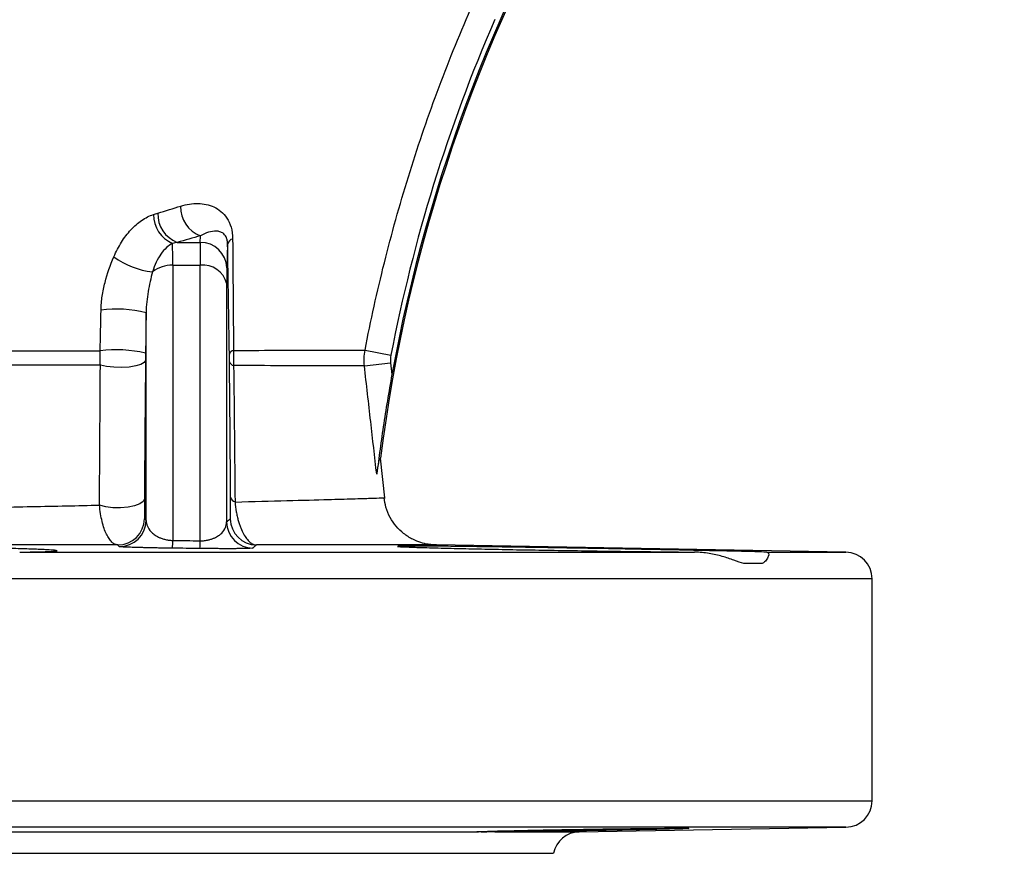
# Model space of a CAD drawing. Header units: millimetres. Extents: x 657 to 1271, y 1189 to 1929.
# Tile 5 of 15: x 1030 to 1142, y 1189 to 1283. Entities that reach past the tile are written whole.
import ezdxf

# ---------------------------------------------------------------- set-up
doc = ezdxf.new("R2010")
doc.units = ezdxf.units.MM

msp = doc.modelspace()

# ---------------------------------------------------------------- linework, layer by layer
at = {"color": 7, "linetype": 'Continuous', "lineweight": 25}
for p, q in [((1050.81, 1258.06), (1050.84, 1258.81)), ((1048.2, 1258.06), (1050.81, 1258.06)), ((1053.9, 1257.91), (1053.81, 1255.2)), ((1047.69, 1255.47), (1047.69, 1224.37)), ((1050.79, 1255.47), (1047.69, 1255.47)), ((1050.79, 1224.33), (1050.79, 1255.47)), ((1053.79, 1253.39), (1053.79, 1226.45)), ((1044.69, 1226.63), (1044.69, 1250.1)), ((1069.43, 1245.89), (1072.36, 1245.33)), ((1069.36, 1244.09), (1072.32, 1244.43)), ((1072.32, 1244.43), (1072.47, 1243.11)), ((1071.66, 1229.19), (1071.17, 1233.65)), ((1123.79, 1223.04), (1077.52, 1223.85)), ((1030.4, 1223.04), (1106.68, 1223.04)), ((1114.33, 1221.74), (1112.26, 1221.74)), ((1126.74, 1194.93), (1126.74, 1220.04)), ((1093.63, 1191.41), (1123.79, 1191.94)), ((1011.35, 1191.41), (1082.27, 1191.41)), ((956.74, 1188.99), (1090.74, 1188.99))]:
    msp.add_line(p, q, dxfattribs=at)
at = {"color": 8, "linetype": 'Continuous', "lineweight": 25}
for p, q in [((1114.85, 1223.04), (1123.79, 1223.04)), ((1126.74, 1220.04), (960.06, 1220.04)), ((786.74, 1194.93), (1126.74, 1194.93)), ((1123.79, 1191.94), (789.69, 1191.94)), ((1084.12, 1191.41), (1093.63, 1191.41))]:
    msp.add_line(p, q, dxfattribs=at)
at = {"color": 7, "linetype": 'Continuous', "lineweight": 25, "flags": 128}
for points in [[(1044.62, 1244.72), (1044.48, 1244.48), (1044.1, 1244.27), (1043.51, 1244.09), (1042.76, 1243.97), (1041.91, 1243.92), (1041.04, 1243.94), (1040.22, 1244.03), (1039.52, 1244.18)], [(1044.49, 1229.07), (1044.35, 1228.77), (1043.97, 1228.5), (1043.39, 1228.28), (1042.65, 1228.12), (1041.81, 1228.05), (1040.94, 1228.07), (1040.12, 1228.17), (1039.42, 1228.36)]]:
    msp.add_lwpolyline(points, dxfattribs=at)
at = {"color": 7, "linetype": 'Continuous', "lineweight": 25}
for centre, radius, start, end in [((1249.74, 1210.99), 180, 126.8908, 172.7677), ((1249.74, 1210.99), 180.16, 126.8908, 169.7285), ((1052.03, 1262.03), 3.44, 177.7844, 249.6108), ((1049.08, 1261.23), 3.57, 180.1575, 246.8529), ((1049.47, 1261.28), 3.46, 178.2375, 248.3681), ((1050.85, 1255.1), 2.96, 1.9127, 90.8002), ((1054.66, 1257.68), 0.79, 103.4581, 163.4423), ((1046.46, 1263.84), 9.17, 233.7809, 263.4501), ((1047.61, 1251.86), 3.62, 88.6772, 127.2848), ((1051.16, 1252.8), 2.7, 12.6121, 97.8005), ((1041.38, 1237.64), 12.89, 75.1379, 98.008), ((1041.29, 1230.88), 15.04, 77.1673, 96.8437), ((1054.7, 1245.23), 0.635, 102.5589, 161.5038), ((1054.74, 1244.77), 0.655, 197.6846, 256.5681), ((1054.97, 1229.43), 0.749, 193.9248, 252.2524), ((1041.51, 1226.86), 3, 269.304, 359.2826), ((1041.69, 1226.67), 3, 269.3619, 359.2815), ((1056.79, 1226.49), 3, 180.717, 269.2823), ((1057.2, 1226.85), 3, 180.7139, 269.1566), ((1035.5, 1224.39), 12.2, 355.7381, 359.8683), ((1038.84, 1224.36), 11.96, 355.6541, 359.8672), ((1123.74, 1220.04), 3, 0, 89), ((1123.74, 1194.93), 3, 271, 0), ((1093.69, 1188.41), 3, 91, 168.9022)]:
    msp.add_arc(centre, radius, start, end, dxfattribs=at)
for centre, major_axis, ratio, start_param, end_param in [((1047.57, 1248.4), (0.09, 10), 0.008639, 5.497837, 5.979139), ((1050.92, 1248.4), (-0.09, 10), 0.008639, 0.261697, 0.785348), ((1053.92, 1248.44), (-0.09, 7), 0.012341, 0.261619, 0.785271)]:
    msp.add_ellipse(centre, major_axis=major_axis, ratio=ratio, start_param=start_param, end_param=end_param, dxfattribs=at)
for points, knots in [([(1069.43, 1245.89), (1070.07, 1249.2), (1070.8, 1252.5), (1072.43, 1259.03), (1073.34, 1262.27), (1075.33, 1268.7), (1076.41, 1271.89), (1078.76, 1278.22), (1080.02, 1281.34), (1081.37, 1284.44)], [0, 0, 0, 0, 0.25, 0.25, 0.5, 0.5, 0.75, 0.75, 1, 1, 1, 1]), ([(1084.1, 1283.25), (1081.44, 1277.14), (1079.14, 1270.93), (1075.23, 1258.29), (1073.62, 1251.86), (1072.36, 1245.33)], [0, 0, 0, 0, 0.5, 0.5, 1, 1, 1, 1]), ([(1048.6, 1262.17), (1048.93, 1262.27), (1049.26, 1262.35), (1049.92, 1262.45), (1050.24, 1262.47), (1051.2, 1262.45), (1051.8, 1262.33), (1052.63, 1261.94), (1052.9, 1261.77), (1053.39, 1261.36), (1053.61, 1261.12), (1054.01, 1260.52), (1054.17, 1260.18), (1054.41, 1259.38), (1054.47, 1258.94), (1054.47, 1258.45)], [0, 0, 0, 0, 0.125, 0.125, 0.25, 0.25, 0.5, 0.5, 0.625, 0.625, 0.75, 0.75, 0.875, 0.875, 1, 1, 1, 1]), ([(1041.05, 1256.45), (1041.3, 1257.03), (1041.58, 1257.57), (1042.06, 1258.34), (1042.23, 1258.59), (1042.59, 1259.05), (1042.77, 1259.28), (1043.35, 1259.89), (1043.75, 1260.25), (1044.62, 1260.84), (1045.06, 1261.07), (1045.51, 1261.22)], [0, 0, 0, 0, 0.25, 0.25, 0.375, 0.375, 0.5, 0.5, 0.75, 0.75, 1, 1, 1, 1]), ([(1053.9, 1257.91), (1053.9, 1258.09), (1053.88, 1258.24), (1053.81, 1258.5), (1053.77, 1258.61), (1053.63, 1258.88), (1053.51, 1259), (1053.28, 1259.18), (1053.15, 1259.23), (1052.89, 1259.31), (1052.75, 1259.33), (1052.34, 1259.35), (1052.05, 1259.3), (1051.45, 1259.12), (1051.15, 1258.99), (1050.84, 1258.81)], [0, 0, 0, 0, 0.0625, 0.0625, 0.125, 0.125, 0.25, 0.25, 0.375, 0.375, 0.5, 0.5, 0.75, 0.75, 1, 1, 1, 1]), ([(1047.68, 1257.94), (1047.44, 1257.83), (1047.21, 1257.67), (1046.77, 1257.27), (1046.56, 1257.02), (1046.17, 1256.47), (1045.99, 1256.16), (1045.67, 1255.48), (1045.53, 1255.12), (1045.42, 1254.74)], [0, 0, 0, 0, 0.25, 0.25, 0.5, 0.5, 0.75, 0.75, 1, 1, 1, 1]), ([(1039.59, 1250.41), (1039.59, 1250.67), (1039.61, 1250.94), (1039.66, 1251.47), (1039.69, 1251.73), (1039.81, 1252.51), (1039.92, 1253.03), (1040.3, 1254.53), (1040.64, 1255.5), (1041.05, 1256.45)], [0, 0, 0, 0, 0.125, 0.125, 0.25, 0.25, 0.5, 0.5, 1, 1, 1, 1]), ([(1045.42, 1254.74), (1045.22, 1254.01), (1045.05, 1253.27), (1044.86, 1252.12), (1044.81, 1251.73), (1044.72, 1250.93), (1044.69, 1250.52), (1044.69, 1250.1)], [0, 0, 0, 0, 0.5, 0.5, 0.75, 0.75, 1, 1, 1, 1]), ([(964.4, 1245.71), (967.88, 1245.72), (971.35, 1245.72), (978.27, 1245.73), (981.72, 1245.73), (986.87, 1245.74), (988.59, 1245.74), (991.99, 1245.74), (993.67, 1245.75), (998.66, 1245.75), (1001.92, 1245.75), (1008.31, 1245.76), (1011.44, 1245.77), (1016.03, 1245.77), (1017.54, 1245.77), (1020.53, 1245.78), (1022.02, 1245.78), (1026.37, 1245.78), (1029.15, 1245.79), (1034.49, 1245.8), (1037.05, 1245.8), (1039.5, 1245.81)], [0, 0, 0, 0, 0.125, 0.125, 0.25, 0.25, 0.3125, 0.3125, 0.375, 0.375, 0.5, 0.5, 0.625, 0.625, 0.6875, 0.6875, 0.75, 0.75, 0.875, 0.875, 1, 1, 1, 1]), ([(1054.11, 1244.57), (1054.11, 1244.71), (1054.11, 1244.86), (1054.11, 1245.15), (1054.1, 1245.29), (1054.1, 1245.43)], [0, 0, 0, 0, 0.5, 0.5, 1, 1, 1, 1]), ([(1054.57, 1245.85), (1054.55, 1245.57), (1054.55, 1245.28), (1054.55, 1244.71), (1054.56, 1244.42), (1054.58, 1244.14)], [0, 0, 0, 0, 0.5, 0.5, 1, 1, 1, 1]), ([(1054.57, 1245.85), (1056.55, 1245.86), (1058.36, 1245.86), (1061.63, 1245.87), (1063.08, 1245.87), (1065.61, 1245.88), (1066.66, 1245.88), (1068.36, 1245.88), (1069, 1245.89), (1069.43, 1245.89)], [0, 0, 0, 0, 0.25, 0.25, 0.5, 0.5, 0.75, 0.75, 1, 1, 1, 1]), ([(1039.52, 1244.18), (1037.07, 1244.18), (1034.52, 1244.19), (1029.18, 1244.2), (1026.4, 1244.2), (1022.05, 1244.21), (1020.57, 1244.21), (1017.57, 1244.22), (1016.06, 1244.22), (1011.47, 1244.22), (1008.34, 1244.23), (1001.95, 1244.23), (998.69, 1244.24), (993.69, 1244.24), (992.01, 1244.25), (988.61, 1244.25), (986.9, 1244.25), (981.74, 1244.25), (978.29, 1244.26), (971.36, 1244.27), (967.89, 1244.27), (964.4, 1244.27)], [0, 0, 0, 0, 0.125, 0.125, 0.25, 0.25, 0.3125, 0.3125, 0.375, 0.375, 0.5, 0.5, 0.625, 0.625, 0.6875, 0.6875, 0.75, 0.75, 0.875, 0.875, 1, 1, 1, 1]), ([(1069.36, 1244.09), (1068.93, 1244.09), (1068.29, 1244.09), (1066.61, 1244.1), (1065.56, 1244.1), (1063.05, 1244.11), (1061.61, 1244.11), (1058.36, 1244.13), (1056.56, 1244.13), (1054.58, 1244.14)], [0, 0, 0, 0, 0.25, 0.25, 0.5, 0.5, 0.75, 0.75, 1, 1, 1, 1]), ([(1070.75, 1231.84), (1070.52, 1233.83), (1070.3, 1235.82), (1070.07, 1237.8), (1069.84, 1239.9), (1069.6, 1242), (1069.36, 1244.09)], [0, 0, 0, 0, 0.006, 0.006, 0.006, 0.01232952, 0.01232952, 0.01232952, 0.01232952]), ([(1072.47, 1243.11), (1072.29, 1242.13), (1072.12, 1241.14), (1071.8, 1239.18), (1071.64, 1238.2), (1071.42, 1236.73), (1071.35, 1236.25), (1071.21, 1235.28), (1071.15, 1234.8), (1071.02, 1233.85), (1070.96, 1233.39), (1070.87, 1232.73), (1070.84, 1232.51), (1070.8, 1232.21), (1070.79, 1232.12), (1070.77, 1231.96), (1070.76, 1231.89), (1070.75, 1231.84)], [0, 0, 0, 0, 0.25, 0.25, 0.5, 0.5, 0.625, 0.625, 0.75, 0.75, 0.875, 0.875, 0.9375, 0.9375, 0.96875, 0.96875, 1, 1, 1, 1]), ([(1070.75, 1231.84), (1070.81, 1232.2), (1070.86, 1232.52), (1070.96, 1233.04), (1071, 1233.25), (1071.11, 1233.71), (1071.16, 1233.8), (1071.17, 1233.65)], [0, 0, 0, 0, 0.25, 0.25, 0.5, 0.5, 1, 1, 1, 1]), ([(1044.49, 1229.07), (1044.49, 1228.88), (1044.49, 1228.7), (1044.49, 1228.36), (1044.49, 1228.21), (1044.49, 1227.93), (1044.49, 1227.8), (1044.49, 1227.56), (1044.49, 1227.46), (1044.49, 1227.19), (1044.5, 1227.06), (1044.5, 1226.88), (1044.51, 1226.83), (1044.51, 1226.82)], [0, 0, 0, 0, 0.125, 0.125, 0.25, 0.25, 0.375, 0.375, 0.5, 0.5, 0.75, 0.75, 1, 1, 1, 1]), ([(1054.2, 1226.82), (1054.21, 1226.82), (1054.22, 1226.87), (1054.23, 1227.04), (1054.23, 1227.17), (1054.24, 1227.43), (1054.24, 1227.53), (1054.24, 1227.77), (1054.24, 1227.9), (1054.24, 1228.21), (1054.24, 1228.38), (1054.24, 1228.78), (1054.24, 1229), (1054.24, 1229.25)], [0, 0, 0, 0, 0.25, 0.25, 0.5, 0.5, 0.625, 0.625, 0.75, 0.75, 0.875, 0.875, 1, 1, 1, 1]), ([(1054.74, 1228.71), (1054.77, 1228.33), (1054.82, 1227.96), (1054.91, 1227.43), (1054.95, 1227.26), (1055.02, 1226.93), (1055.06, 1226.77), (1055.15, 1226.47), (1055.19, 1226.32), (1055.28, 1226.04), (1055.33, 1225.9), (1055.48, 1225.52), (1055.59, 1225.3), (1055.81, 1224.89), (1055.92, 1224.72), (1056.16, 1224.41), (1056.29, 1224.28), (1056.53, 1224.08), (1056.66, 1224), (1056.91, 1223.89), (1057.03, 1223.86), (1057.16, 1223.85)], [0, 0, 0, 0, 0.125, 0.125, 0.1875, 0.1875, 0.25, 0.25, 0.3125, 0.3125, 0.375, 0.375, 0.5, 0.5, 0.625, 0.625, 0.75, 0.75, 0.875, 0.875, 1, 1, 1, 1]), ([(1077.17, 1223.86), (1076.97, 1223.88), (1076.48, 1223.92), (1075.69, 1224.11), (1074.74, 1224.5), (1073.79, 1225.11), (1072.92, 1225.95), (1072.24, 1226.95), (1071.76, 1228.05), (1071.65, 1228.82), (1071.6, 1229.18)], [0, 0, 0, 0, 0.071263, 0.174967, 0.290623, 0.437283, 0.576384, 0.720383, 0.87205, 1, 1, 1, 1]), ([(964.38, 1227.08), (967.88, 1227.13), (971.37, 1227.17), (976.59, 1227.25), (978.33, 1227.27), (981.8, 1227.32), (983.54, 1227.35), (988.69, 1227.43), (992.06, 1227.48), (998.67, 1227.59), (1001.92, 1227.64), (1008.29, 1227.75), (1011.42, 1227.81), (1015.25, 1227.88), (1016.01, 1227.89), (1017.53, 1227.92), (1018.28, 1227.93), (1020.52, 1227.98), (1021.99, 1228), (1026.31, 1228.09), (1029.08, 1228.14), (1034.41, 1228.25), (1036.97, 1228.3), (1039.42, 1228.36)], [0, 0, 0, 0, 0.125, 0.125, 0.1875, 0.1875, 0.25, 0.25, 0.375, 0.375, 0.5, 0.5, 0.625, 0.625, 0.65625, 0.65625, 0.6875, 0.6875, 0.75, 0.75, 0.875, 0.875, 1, 1, 1, 1]), ([(1041.48, 1223.86), (1041.36, 1223.87), (1041.25, 1223.9), (1041.03, 1224), (1040.92, 1224.08), (1040.7, 1224.29), (1040.6, 1224.42), (1040.39, 1224.72), (1040.3, 1224.89), (1040.11, 1225.28), (1040.02, 1225.49), (1039.86, 1225.97), (1039.78, 1226.23), (1039.65, 1226.78), (1039.59, 1227.08), (1039.49, 1227.7), (1039.45, 1228.02), (1039.42, 1228.36)], [0, 0, 0, 0, 0.125, 0.125, 0.25, 0.25, 0.375, 0.375, 0.5, 0.5, 0.625, 0.625, 0.75, 0.75, 0.875, 0.875, 1, 1, 1, 1]), ([(1044.69, 1226.63), (1044.7, 1226.41), (1044.74, 1226.2), (1044.93, 1225.77), (1045.06, 1225.55), (1045.36, 1225.24), (1045.48, 1225.13), (1045.75, 1224.93), (1045.91, 1224.84), (1046.19, 1224.7), (1046.29, 1224.65), (1046.52, 1224.57), (1046.64, 1224.53), (1046.9, 1224.46), (1047.05, 1224.43), (1047.35, 1224.38), (1047.52, 1224.37), (1047.69, 1224.37)], [0, 0, 0, 0, 0.25, 0.25, 0.5, 0.5, 0.625, 0.625, 0.75, 0.75, 0.8125, 0.8125, 0.875, 0.875, 0.9375, 0.9375, 1, 1, 1, 1]), ([(1050.79, 1224.33), (1050.96, 1224.33), (1051.12, 1224.33), (1051.44, 1224.36), (1051.58, 1224.39), (1051.85, 1224.45), (1051.97, 1224.48), (1052.2, 1224.56), (1052.3, 1224.6), (1052.58, 1224.72), (1052.74, 1224.81), (1053.02, 1225), (1053.13, 1225.1), (1053.43, 1225.4), (1053.56, 1225.61), (1053.74, 1226.03), (1053.79, 1226.24), (1053.79, 1226.45)], [0, 0, 0, 0, 0.0625, 0.0625, 0.125, 0.125, 0.1875, 0.1875, 0.25, 0.25, 0.375, 0.375, 0.5, 0.5, 0.75, 0.75, 1, 1, 1, 1]), ([(1041.48, 1223.86), (1038.92, 1223.86), (1036.26, 1223.86), (1030.72, 1223.86), (1027.85, 1223.86), (1024.13, 1223.86), (1023.38, 1223.86), (1021.86, 1223.87), (1021.09, 1223.87), (1018.78, 1223.87), (1017.23, 1223.87), (1012.51, 1223.87), (1009.31, 1223.87), (1002.78, 1223.87), (999.46, 1223.87), (992.7, 1223.87), (989.25, 1223.87), (984, 1223.87), (982.23, 1223.87), (978.7, 1223.87), (976.93, 1223.88), (971.61, 1223.88), (968.07, 1223.88), (964.51, 1223.88)], [0, 0, 0, 0, 0.125, 0.125, 0.25, 0.25, 0.28125, 0.28125, 0.3125, 0.3125, 0.375, 0.375, 0.5, 0.5, 0.625, 0.625, 0.75, 0.75, 0.8125, 0.8125, 0.875, 0.875, 1, 1, 1, 1]), ([(1030.4, 1223.04), (1031.09, 1223.05), (1031.7, 1223.06), (1032.49, 1223.07), (1032.73, 1223.08), (1033.18, 1223.09), (1033.38, 1223.1), (1033.92, 1223.12), (1034.19, 1223.14), (1034.54, 1223.17), (1034.63, 1223.18), (1034.61, 1223.22), (1034.51, 1223.24), (1034.12, 1223.27), (1033.84, 1223.29), (1033.28, 1223.32), (1033.07, 1223.33), (1032.61, 1223.35), (1032.36, 1223.36), (1031.55, 1223.39), (1030.93, 1223.41), (1029.87, 1223.44), (1029.5, 1223.45), (1028.73, 1223.47), (1028.33, 1223.48), (1027.08, 1223.51), (1026.19, 1223.53), (1024.76, 1223.55), (1024.26, 1223.56), (1023.26, 1223.58), (1022.75, 1223.59), (1021.2, 1223.61), (1020.13, 1223.63), (1018.47, 1223.65), (1017.9, 1223.65), (1016.78, 1223.67), (1016.21, 1223.67), (1014.52, 1223.69), (1013.38, 1223.7), (1011.67, 1223.71), (1011.09, 1223.71), (1009.96, 1223.72), (1009.4, 1223.72), (1007.74, 1223.72), (1006.66, 1223.73), (1005.07, 1223.73), (1004.55, 1223.73), (1003.53, 1223.72), (1003.03, 1223.72), (1001.58, 1223.72), (1000.66, 1223.71), (999.38, 1223.7), (998.96, 1223.7), (998.16, 1223.69), (997.78, 1223.68), (996.69, 1223.67), (996.04, 1223.65), (995.18, 1223.63), (994.91, 1223.63), (994.42, 1223.61), (994.19, 1223.6), (993.58, 1223.58), (993.27, 1223.56), (992.93, 1223.54), (992.84, 1223.53), (992.7, 1223.51), (992.65, 1223.5), (992.59, 1223.47), (992.64, 1223.45), (992.85, 1223.42), (992.95, 1223.41), (993.18, 1223.39), (993.32, 1223.38), (993.81, 1223.35), (994.22, 1223.33), (994.97, 1223.3), (995.24, 1223.29), (995.82, 1223.27), (996.13, 1223.26), (997.12, 1223.24), (997.86, 1223.22), (999.48, 1223.18), (1000.34, 1223.17), (1002.18, 1223.14), (1003.15, 1223.12), (1004.69, 1223.1), (1005.21, 1223.09), (1006.27, 1223.08), (1006.81, 1223.07), (1008.43, 1223.06), (1009.54, 1223.05), (1010.68, 1223.04)], [0, 0, 0, 0, 0.03125, 0.03125, 0.046875, 0.046875, 0.0625, 0.0625, 0.09375, 0.09375, 0.125, 0.125, 0.15625, 0.15625, 0.1875, 0.1875, 0.203125, 0.203125, 0.21875, 0.21875, 0.25, 0.25, 0.265625, 0.265625, 0.28125, 0.28125, 0.3125, 0.3125, 0.328125, 0.328125, 0.34375, 0.34375, 0.375, 0.375, 0.390625, 0.390625, 0.40625, 0.40625, 0.4375, 0.4375, 0.453125, 0.453125, 0.46875, 0.46875, 0.5, 0.5, 0.515625, 0.515625, 0.53125, 0.53125, 0.5625, 0.5625, 0.578125, 0.578125, 0.59375, 0.59375, 0.625, 0.625, 0.640625, 0.640625, 0.65625, 0.65625, 0.6875, 0.6875, 0.703125, 0.703125, 0.71875, 0.71875, 0.75, 0.75, 0.765625, 0.765625, 0.78125, 0.78125, 0.8125, 0.8125, 0.828125, 0.828125, 0.84375, 0.84375, 0.875, 0.875, 0.90625, 0.90625, 0.9375, 0.9375, 0.953125, 0.953125, 0.96875, 0.96875, 1, 1, 1, 1]), ([(1041.66, 1223.67), (1041.63, 1223.7), (1041.61, 1223.72), (1041.58, 1223.75), (1041.55, 1223.79), (1041.51, 1223.82), (1041.48, 1223.86)], [0, 0, 0, 0, 0.006, 0.006, 0.006, 0.01468066, 0.01468066, 0.01468066, 0.01468066]), ([(1047.66, 1223.49), (1047.17, 1223.49), (1046.71, 1223.5), (1046.03, 1223.51), (1045.81, 1223.51), (1045.39, 1223.52), (1045.18, 1223.53), (1044.8, 1223.53), (1044.61, 1223.54), (1044.26, 1223.55), (1044.09, 1223.55), (1043.78, 1223.56), (1043.63, 1223.56), (1043.36, 1223.57), (1043.22, 1223.58), (1042.86, 1223.59), (1042.65, 1223.6), (1042.29, 1223.61), (1042.15, 1223.62), (1041.91, 1223.63), (1041.82, 1223.64), (1041.7, 1223.66), (1041.66, 1223.66), (1041.66, 1223.67)], [0, 0, 0, 0, 0.125, 0.125, 0.1875, 0.1875, 0.25, 0.25, 0.3125, 0.3125, 0.375, 0.375, 0.4375, 0.4375, 0.5, 0.5, 0.625, 0.625, 0.75, 0.75, 0.875, 0.875, 1, 1, 1, 1]), ([(1056.76, 1223.49), (1056.74, 1223.48), (1056.63, 1223.47), (1056.28, 1223.45), (1056.13, 1223.45), (1055.77, 1223.44), (1055.57, 1223.44), (1055.2, 1223.44), (1055.07, 1223.44), (1054.79, 1223.43), (1054.64, 1223.43), (1054.17, 1223.43), (1053.82, 1223.43), (1053.24, 1223.43), (1053.03, 1223.43), (1052.61, 1223.44), (1052.39, 1223.44), (1051.94, 1223.44), (1051.71, 1223.44), (1051.24, 1223.45), (1051, 1223.45), (1050.76, 1223.45)], [0, 0, 0, 0, 0.25, 0.25, 0.375, 0.375, 0.5, 0.5, 0.5625, 0.5625, 0.625, 0.625, 0.75, 0.75, 0.8125, 0.8125, 0.875, 0.875, 0.9375, 0.9375, 1, 1, 1, 1]), ([(1077.52, 1223.85), (1077.52, 1223.85), (1077.08, 1223.85), (1075.34, 1223.85), (1074.04, 1223.85), (1071.87, 1223.85), (1071.41, 1223.85), (1070.44, 1223.85), (1069.92, 1223.85), (1068.31, 1223.85), (1067.14, 1223.85), (1063.35, 1223.85), (1060.44, 1223.85), (1057.16, 1223.85)], [0, 0, 0, 0, 0.25, 0.25, 0.5, 0.5, 0.5625, 0.5625, 0.625, 0.625, 0.75, 0.75, 1, 1, 1, 1]), ([(1073.13, 1223.69), (1073.11, 1223.69), (1073.05, 1223.68), (1073.56, 1223.65), (1074.65, 1223.6), (1076.46, 1223.55), (1078.88, 1223.48), (1081.82, 1223.42), (1084.87, 1223.35), (1088.19, 1223.29), (1091.68, 1223.24), (1095.23, 1223.18), (1098.76, 1223.13), (1102.14, 1223.09), (1104.77, 1223.06), (1106.21, 1223.04), (1106.68, 1223.04)], [0, 0, 0, 0, 0.030102, 0.10621, 0.182326, 0.258443, 0.353395, 0.42954, 0.505685, 0.58183, 0.657974, 0.734118, 0.810261, 0.886398, 0.962534, 1, 1, 1, 1]), ([(1114.85, 1223.04), (1114.67, 1223.05), (1114.38, 1223.06), (1113.78, 1223.08), (1113.55, 1223.09), (1113.04, 1223.1), (1112.48, 1223.12), (1111.82, 1223.13), (1111.11, 1223.15), (1110.73, 1223.16), (1109.52, 1223.19), (1108.64, 1223.2), (1107.19, 1223.23), (1106.7, 1223.24), (1105.66, 1223.27), (1105.12, 1223.28), (1103.46, 1223.31), (1102.32, 1223.33), (1100.53, 1223.36), (1099.93, 1223.37), (1098.69, 1223.4), (1098.06, 1223.41), (1096.18, 1223.44), (1094.92, 1223.46), (1093.03, 1223.49), (1092.39, 1223.5), (1091.12, 1223.53), (1090.49, 1223.54), (1088.63, 1223.57), (1087.42, 1223.58), (1085.65, 1223.61), (1085.07, 1223.62), (1083.93, 1223.63), (1083.38, 1223.64), (1081.78, 1223.66), (1080.77, 1223.68), (1079.37, 1223.69), (1078.92, 1223.7), (1078.06, 1223.71), (1077.66, 1223.71), (1076.52, 1223.72), (1075.85, 1223.72), (1074.99, 1223.73), (1074.73, 1223.73), (1074.27, 1223.73), (1074.07, 1223.73), (1073.54, 1223.72), (1073.29, 1223.72), (1073.16, 1223.71)], [0, 0, 0, 0, 0.0625, 0.0625, 0.09375, 0.09375, 0.125, 0.15625, 0.15625, 0.1875, 0.1875, 0.25, 0.25, 0.28125, 0.28125, 0.3125, 0.3125, 0.375, 0.375, 0.40625, 0.40625, 0.4375, 0.4375, 0.5, 0.5, 0.53125, 0.53125, 0.5625, 0.5625, 0.625, 0.625, 0.65625, 0.65625, 0.6875, 0.6875, 0.75, 0.75, 0.78125, 0.78125, 0.8125, 0.8125, 0.875, 0.875, 0.90625, 0.90625, 0.9375, 0.9375, 1, 1, 1, 1]), ([(1112.26, 1221.74), (1111.91, 1221.85), (1111.53, 1221.99), (1110.71, 1222.28), (1110.27, 1222.43), (1109.34, 1222.69), (1108.84, 1222.8), (1107.8, 1222.98), (1107.26, 1223.03), (1106.68, 1223.04)], [0, 0, 0, 0, 0.25, 0.25, 0.5, 0.5, 0.75, 0.75, 1, 1, 1, 1]), ([(1114.85, 1223.04), (1114.95, 1223.03), (1115.01, 1222.98), (1115.07, 1222.8), (1115.06, 1222.69), (1114.97, 1222.43), (1114.89, 1222.28), (1114.66, 1222), (1114.51, 1221.85), (1114.33, 1221.74)], [0, 0, 0, 0, 0.25, 0.25, 0.5, 0.5, 0.75, 0.75, 1, 1, 1, 1]), ([(1082.27, 1191.41), (1082.13, 1191.41), (1082.06, 1191.42), (1082.05, 1191.42), (1082.07, 1191.43), (1082.13, 1191.43), (1082.18, 1191.44), (1082.37, 1191.45), (1082.57, 1191.46), (1082.95, 1191.47), (1083.1, 1191.47), (1083.42, 1191.48), (1083.6, 1191.49), (1084.17, 1191.51), (1084.61, 1191.52), (1085.58, 1191.54), (1086.13, 1191.55), (1087.29, 1191.58), (1087.9, 1191.59), (1088.88, 1191.61), (1089.22, 1191.62), (1089.91, 1191.63), (1090.25, 1191.64), (1091.31, 1191.66), (1092.02, 1191.67), (1093.12, 1191.69), (1093.49, 1191.69), (1094.23, 1191.7), (1094.6, 1191.71), (1095.69, 1191.73), (1096.41, 1191.74), (1097.85, 1191.76), (1098.53, 1191.76), (1099.53, 1191.78), (1099.85, 1191.78), (1100.48, 1191.79), (1100.79, 1191.79), (1101.69, 1191.8), (1102.24, 1191.81), (1103, 1191.81), (1103.24, 1191.81), (1103.7, 1191.82), (1103.91, 1191.82), (1104.51, 1191.82), (1104.86, 1191.82), (1105.42, 1191.82), (1105.64, 1191.82), (1105.94, 1191.82), (1106.03, 1191.81), (1106.06, 1191.81), (1106.05, 1191.81), (1106, 1191.8), (1105.96, 1191.8), (1105.79, 1191.79), (1105.61, 1191.78), (1105.24, 1191.77), (1105.1, 1191.76), (1104.79, 1191.76), (1104.62, 1191.75), (1104.07, 1191.74), (1103.65, 1191.73), (1102.68, 1191.7), (1102.15, 1191.69), (1101.3, 1191.67), (1101.01, 1191.67), (1100.39, 1191.66), (1100.07, 1191.65), (1099.1, 1191.63), (1098.43, 1191.62), (1097.38, 1191.6), (1097.03, 1191.59), (1096.31, 1191.58), (1095.94, 1191.57), (1094.85, 1191.55), (1094.12, 1191.54), (1092.65, 1191.52), (1091.91, 1191.51), (1090.49, 1191.48), (1089.8, 1191.47), (1088.79, 1191.46), (1088.46, 1191.46), (1087.82, 1191.45), (1087.51, 1191.44), (1086.6, 1191.43), (1086.04, 1191.43), (1085.27, 1191.42), (1085.02, 1191.42), (1084.55, 1191.41), (1084.33, 1191.41), (1084.12, 1191.41)], [0, 0, 0, 0, 0.03125, 0.03125, 0.046875, 0.046875, 0.0625, 0.0625, 0.09375, 0.09375, 0.109375, 0.109375, 0.125, 0.125, 0.15625, 0.15625, 0.1875, 0.1875, 0.21875, 0.21875, 0.234375, 0.234375, 0.25, 0.25, 0.28125, 0.28125, 0.296875, 0.296875, 0.3125, 0.3125, 0.34375, 0.34375, 0.375, 0.375, 0.390625, 0.390625, 0.40625, 0.40625, 0.4375, 0.4375, 0.453125, 0.453125, 0.46875, 0.46875, 0.5, 0.5, 0.53125, 0.53125, 0.5625, 0.5625, 0.578125, 0.578125, 0.59375, 0.59375, 0.625, 0.625, 0.640625, 0.640625, 0.65625, 0.65625, 0.6875, 0.6875, 0.71875, 0.71875, 0.734375, 0.734375, 0.75, 0.75, 0.78125, 0.78125, 0.796875, 0.796875, 0.8125, 0.8125, 0.84375, 0.84375, 0.875, 0.875, 0.90625, 0.90625, 0.921875, 0.921875, 0.9375, 0.9375, 0.96875, 0.96875, 0.984375, 0.984375, 1, 1, 1, 1]), ([(1084.12, 1191.41), (1083.66, 1191.41), (1083.28, 1191.39), (1082.82, 1191.39), (1082.68, 1191.39), (1082.45, 1191.4), (1082.35, 1191.41), (1082.27, 1191.41)], [0, 0, 0, 0, 0.5, 0.5, 0.75, 0.75, 1, 1, 1, 1])]:
    msp.add_open_spline(points, degree=3, knots=knots, dxfattribs=at)
for points in [[(1046.02, 1261.38), (1046.89, 1261.64), (1047.75, 1261.9), (1048.6, 1262.17)], [(1045.51, 1261.22), (1045.68, 1261.28), (1045.85, 1261.33), (1046.02, 1261.38)], [(1050.84, 1258.81), (1049.97, 1258.56), (1049.09, 1258.31), (1048.2, 1258.06)], [(1048.2, 1258.06), (1048.02, 1258.03), (1047.85, 1257.99), (1047.68, 1257.94)], [(1054.1, 1245.43), (1054.04, 1249.62), (1053.97, 1253.77), (1053.9, 1257.91)], [(1054.47, 1258.45), (1054.5, 1254.27), (1054.53, 1250.08), (1054.57, 1245.85)], [(1039.5, 1245.81), (1039.53, 1247.34), (1039.56, 1248.88), (1039.59, 1250.41)], [(1044.69, 1250.1), (1044.67, 1248.58), (1044.65, 1247.06), (1044.63, 1245.54)], [(1039.52, 1244.18), (1039.48, 1244.71), (1039.48, 1245.26), (1039.5, 1245.81)], [(1044.63, 1245.54), (1044.62, 1245.26), (1044.62, 1244.99), (1044.62, 1244.72)], [(1069.36, 1244.09), (1069.29, 1244.69), (1069.32, 1245.29), (1069.43, 1245.89)], [(1044.62, 1244.72), (1044.57, 1239.45), (1044.53, 1234.22), (1044.49, 1229.07)], [(1054.24, 1229.25), (1054.2, 1234.31), (1054.16, 1239.42), (1054.11, 1244.57)], [(1072.36, 1245.33), (1072.3, 1245.03), (1072.29, 1244.73), (1072.32, 1244.43)], [(1039.42, 1228.36), (1039.45, 1233.56), (1039.48, 1238.84), (1039.52, 1244.18)], [(1054.58, 1244.14), (1054.64, 1238.95), (1054.69, 1233.8), (1054.74, 1228.71)], [(1044.51, 1226.82), (1044.57, 1226.76), (1044.63, 1226.7), (1044.69, 1226.63)], [(1053.79, 1226.45), (1053.93, 1226.59), (1054.07, 1226.71), (1054.2, 1226.82)], [(1047.69, 1224.37), (1048.72, 1224.35), (1049.76, 1224.34), (1050.79, 1224.33)], [(1050.76, 1223.45), (1049.73, 1223.46), (1048.69, 1223.48), (1047.66, 1223.49)], [(1057.16, 1223.85), (1057.02, 1223.75), (1056.89, 1223.62), (1056.76, 1223.49)]]:
    msp.add_open_spline(points, degree=3, dxfattribs=at)
at = {"color": 8, "linetype": 'Continuous', "lineweight": 25}
msp.add_open_spline([(1054.74, 1228.71), (1056.77, 1228.77), (1060.84, 1228.87), (1065.13, 1228.99), (1068.17, 1229.08), (1070.19, 1229.14), (1071.33, 1229.18), (1071.8, 1229.19), (1071.66, 1229.19), (1071.66, 1229.19)], degree=3, knots=[0, 0, 0, 0, 0.195095, 0.390188, 0.541689, 0.693735, 0.845777, 0.997272, 1, 1, 1, 1], dxfattribs=at)

doc.saveas('drawing.dxf')
